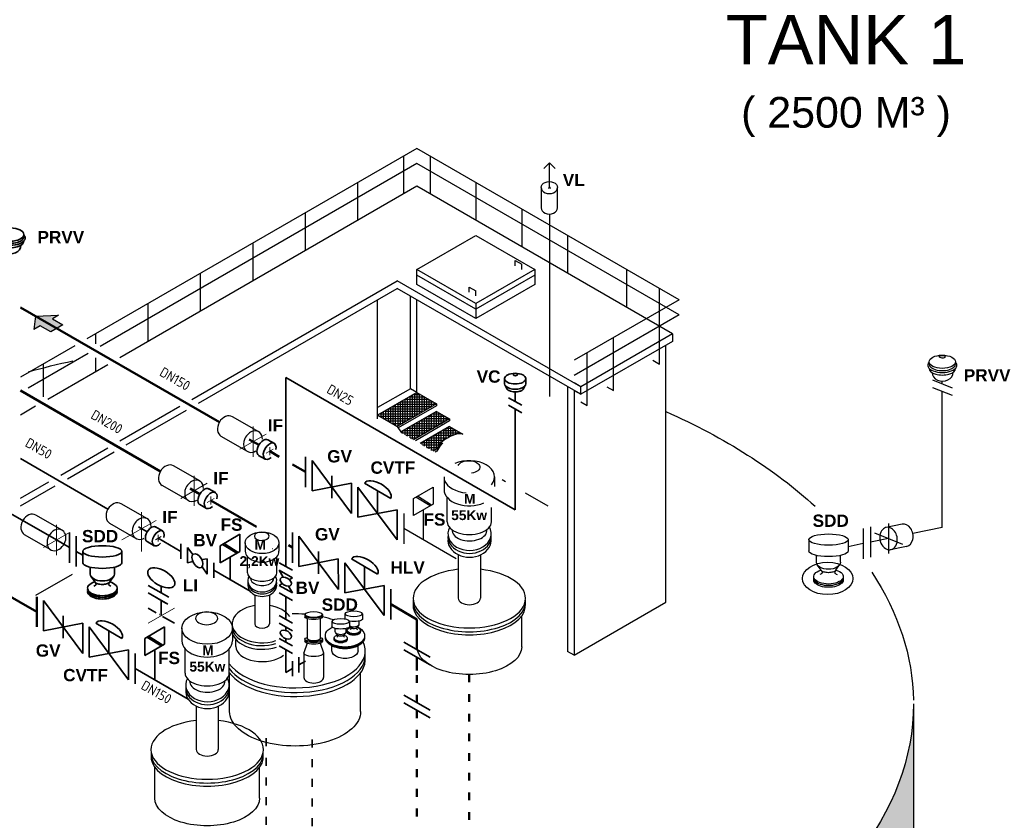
# Model space of a CAD drawing. Header units: millimetres. Extents: x 222 to 2461, y -1493 to 72.
# Tile 27 of 27: x 2160 to 2461, y -456 to -211. Entities that reach past the tile are written whole.
import ezdxf

# ---------------------------------------------------------------- set-up
doc = ezdxf.new("R2010")
doc.units = ezdxf.units.MM
doc.linetypes.add('ACAD_ISO03W100', pattern=[30, 12, -18])
doc.linetypes.add('ACAD_ISO10W100', pattern=[18, 12, -3, 0, -3])
for name, color, linetype, lineweight in [('Achsen', 253, 'ACAD_ISO10W100', 15), ('Armatur-Entleerung', 7, 'Continuous', 30), ('Auslagerung', 1, 'Continuous', 50), ('Einlagerung', 5, 'Continuous', 50), ('Entleerung', 74, 'Continuous', 35), ('Pfeile', 1, 'Continuous', 18), ('Symbole_70', 7, 'Continuous', 35), ('Text', 7, 'Continuous', 18), ('Text groß', 7, 'Continuous', 18)]:
    doc.layers.add(name, color=color, linetype=linetype, lineweight=lineweight)
for name, color, linetype in [('ANLAGEN', 7, 'Continuous'), ('effekte', 7, 'Continuous'), ('gebäude', 8, 'Continuous'), ('rohrdurchführung', 7, 'Continuous')]:
    doc.layers.add(name, color=color, linetype=linetype)
doc.styles.add('Stil3', font='isocp.shx', dxfattribs={"height": 130000})

# ---------------------------------------------------------------- blocks, each defined once
blk = doc.blocks.new('FILOU_N2_83_2')
at = {"layer": 'ANLAGEN', "color": 7, "linetype": 'Continuous'}
for p, q in [((0, 0), (6.4952, 12.4102)), ((6.4952, 12.4102), (6.4952, 8.0801)), ((6.4952, 8.0801), (12.9904, 11.8301)), ((12.9904, 11.8301), (12.9904, 3.1699)), ((0, 0), (6.4952, -4.9104)), ((12.9904, 3.1699), (6.4952, -0.5801)), ((6.4952, -0.5801), (6.4952, -4.9103))]:
    blk.add_line(p, q, dxfattribs=at)

msp = doc.modelspace()

# ---------------------------------------------------------------- hatches: boundary and pattern name
at = {"layer": 'Auslagerung'}
msp.add_hatch(color=1, dxfattribs=at).paths.add_polyline_path([(2165.33, -301.63), (2164.83, -305.67), (2166.7, -304.58), (2169.95, -306.46), (2173.7, -304.29), (2170.45, -302.42), (2172.33, -301.34)])
at = {"layer": 'effekte'}
h = msp.add_hatch(color=253, dxfattribs=at)
h.set_gradient(color1=(156, 156, 156), rotation=30, tint=1, name='CURVED')
edge = h.paths.add_edge_path()
edge.add_ellipse((2243.26, -642.83), major_axis=(-190, 0), ratio=0.588376, start_angle=360, end_angle=422.0567)
edge.add_ellipse((2243.26, -642.83), major_axis=(190, 0), ratio=0.588376, start_angle=240.3863, end_angle=310.0953)
edge.add_ellipse((2243.26, -642.83), major_axis=(190, 0), ratio=0.588376, start_angle=-49.9047, end_angle=0)
edge.add_line((2433.26, -642.83), (2433.26, -419.97))
edge.add_ellipse((2243.26, -419.97), major_axis=(-190, 0), ratio=0.588376, start_angle=130.0953, end_angle=180, ccw=False)
edge.add_line((2365.63, -505.49), (2365.63, -686.79))
edge.add_ellipse((2243.26, -601.27), major_axis=(190, 0), ratio=0.588376, start_angle=243.6636, end_angle=310.0953, ccw=False)
edge.add_line((2158.97, -701.46), (2158.97, -520.16))
edge.add_ellipse((2243.26, -419.97), major_axis=(-190, 0.08), ratio=0.588517, start_angle=375.841, end_angle=423.6785, ccw=False)
edge.add_line((2060.47, -450.41), (2053.26, -450.68))
edge.add_line((2053.26, -450.68), (2053.26, -642.83))

# ---------------------------------------------------------------- linework, layer by layer
at = {"layer": 'Achsen', "lineweight": 15}
for p, q in [((2322.47, -262.66), (2321.83, -262.29)), ((2321.83, -262.66), (2322.47, -262.29)), ((2231.71, -344.57), (2231.71, -335.33)), ((2227.71, -342.26), (2235.71, -337.64)), ((2213.71, -359.58), (2213.71, -350.35)), ((2209.71, -357.27), (2217.71, -352.65)), ((2197.71, -373.44), (2197.71, -359.58)), ((2191.71, -369.97), (2203.71, -363.05)), ((2171.71, -374.59), (2171.71, -365.36)), ((2167.71, -372.28), (2175.71, -367.67))]:
    msp.add_line(p, q, dxfattribs=at)
at = {"layer": 'Achsen'}
for p, q in [((2235.74, -343.48), (2237.82, -342.28)), ((2236.78, -341.68), (2236.78, -344.08)), ((2217.74, -358.49), (2219.82, -357.29)), ((2218.78, -356.69), (2218.78, -359.09)), ((2201.92, -369.94), (2203.65, -368.94)), ((2202.78, -368.44), (2202.78, -370.44)), ((2199.71, -395.38), (2207.71, -390.76))]:
    msp.add_line(p, q, dxfattribs=at)
at = {"layer": 'Armatur-Entleerung'}
for p, q in [((2319.69, -268.81), (2319.69, -262.57)), ((2324.61, -268.63), (2324.61, -262.57))]:
    msp.add_line(p, q, dxfattribs=at)
at = {"layer": 'Armatur-Entleerung', "extrusion": (0, 0, -1)}
msp.add_ellipse((2322.15, -262.29), major_axis=(-2.47, 0), ratio=0.707107, start_param=6.229713, end_param=9.478251, dxfattribs=at)
at = {"layer": 'Armatur-Entleerung'}
for centre in [(2322.15, -262.47), (2322.15, -268.72)]:
    msp.add_ellipse(centre, major_axis=(-2.47, 0), ratio=0.707107, start_param=6.229713, end_param=9.478251, dxfattribs=at)
at = {"layer": 'Auslagerung'}
for p, q in [((2160.7, -298.96), (2221.42, -334.01)), ((2230.54, -339.27), (2233.48, -340.97)), ((2239.71, -344.57), (2236.78, -342.88)), ((2247.71, -349.19), (2243.71, -346.88)), ((2154.78, -385.6), (2165.71, -391.91)), ((2165.71, -387.3), (2165.71, -396.53))]:
    msp.add_line(p, q, dxfattribs=at)
at = {"layer": 'Auslagerung', "linetype": 'ACAD_ISO03W100', "ltscale": 0.2}
msp.add_line((2297.71, -411.02), (2297.71, -527.11), dxfattribs=at)
at = {"layer": 'Einlagerung'}
for p, q in [((2160.7, -324.36), (2203.42, -349.02)), ((2212.54, -354.29), (2215.48, -355.98)), ((2232.72, -365.94), (2218.78, -357.89)), ((2243.71, -372.28), (2242.53, -371.6)), ((2281.71, -394.22), (2273.71, -389.6)), ((2281.71, -394.22), (2281.71, -403.46)), ((2281.71, -402.56), (2281.71, -394.22)), ((2281.71, -405.77), (2281.71, -409.78))]:
    msp.add_line(p, q, dxfattribs=at)
at = {"layer": 'Einlagerung', "linetype": 'ACAD_ISO03W100', "ltscale": 0.2}
for p, q in [((2281.71, -411.2), (2281.71, -419.63)), ((2281.71, -421.94), (2281.71, -458.89))]:
    msp.add_line(p, q, dxfattribs=at)
at = {"layer": 'Entleerung'}
for p, q in [((2160.7, -345.14), (2187.42, -360.57)), ((2196.71, -365.93), (2199.39, -367.48)), ((2202.78, -369.44), (2209.71, -373.44)), ((2209.71, -371.13), (2209.71, -375.75))]:
    msp.add_line(p, q, dxfattribs=at)
at = {"layer": 'Entleerung', "linetype": 'ACAD_ISO03W100', "ltscale": 0.2}
msp.add_line((2235.71, -430.48), (2235.71, -531.7), dxfattribs=at)
at = {"layer": 'gebäude'}
for p, q in [((2281.71, -250.44), (2181.03, -308.57)), ((2361.71, -296.63), (2281.71, -250.44)), ((2281.71, -255.06), (2185.02, -310.88)), ((2277.71, -264.3), (2277.71, -252.75)), ((2361.71, -301.25), (2281.71, -255.06)), ((2285.71, -252.75), (2285.71, -264.3)), ((2322.15, -254.79), (2320.41, -256.53)), ((2322.15, -262.47), (2322.15, -254.79)), ((2322.15, -254.79), (2323.89, -256.53)), ((2263.71, -272.38), (2263.71, -260.83)), ((2299.71, -260.83), (2299.71, -272.38)), ((2281.71, -261.99), (2191.02, -314.35)), ((2359.71, -307.02), (2281.71, -261.99)), ((2247.71, -281.62), (2247.71, -270.07)), ((2313.71, -268.92), (2313.71, -280.46)), ((2322.15, -270.46), (2322.15, -326.18)), ((2231.71, -290.85), (2231.71, -279.31)), ((2281.71, -287.39), (2299.71, -277)), ((2299.71, -277), (2317.71, -287.39)), ((2327.71, -277), (2327.71, -288.55)), ((2311.71, -286.24), (2311.71, -284.67)), ((2311.71, -284.67), (2313.71, -285.82)), ((2299.71, -297.78), (2281.71, -287.39)), ((2281.71, -292.01), (2281.71, -287.39)), ((2317.71, -287.39), (2299.71, -297.78)), ((2313.71, -287.39), (2313.71, -285.82)), ((2317.71, -287.39), (2317.71, -292.01)), ((2345.71, -287.39), (2345.71, -298.94)), ((2213.02, -327.05), (2275.71, -290.85)), ((2215.71, -300.09), (2215.71, -288.55)), ((2331.71, -323.19), (2275.71, -290.85)), ((2299.71, -299.49), (2281.71, -289.1)), ((2317.71, -289.1), (2299.71, -299.49)), ((2215.02, -328.2), (2275.71, -293.16)), ((2331.71, -325.5), (2275.71, -293.16)), ((2299.71, -302.4), (2281.71, -292.01)), ((2297.71, -294.32), (2297.71, -292.75)), ((2297.71, -292.75), (2299.71, -293.9)), ((2317.71, -292.01), (2299.71, -302.4)), ((2299.71, -295.47), (2299.71, -293.9)), ((2355.71, -316.26), (2355.71, -293.16)), ((2269.71, -333.02), (2269.71, -296.63)), ((2279.71, -323.79), (2279.71, -295.47)), ((2281.71, -324.94), (2281.71, -296.57)), ((2361.71, -296.63), (2329.71, -315.1)), ((2199.71, -309.33), (2199.71, -297.78)), ((2299.71, -297.78), (2299.71, -302.4)), ((2361.71, -301.25), (2329.71, -319.72)), ((2357.71, -303.56), (2357.71, -303.56)), ((2183.71, -310.12), (2183.71, -307.02)), ((2359.71, -307.02), (2331.71, -323.19)), ((2359.71, -309.33), (2331.71, -325.5)), ((2341.71, -324.34), (2341.71, -308.17)), ((2359.71, -307.02), (2359.71, -309.33)), ((2177.36, -310.69), (2160.7, -320.3)), ((2357.71, -389), (2357.71, -310.48)), ((2181.36, -313), (2163.03, -323.58)), ((2183.71, -318.57), (2183.71, -314.36)), ((2333.71, -328.96), (2333.71, -312.79)), ((2353.71, -315.1), (2355.71, -316.26)), ((2167.71, -326.29), (2167.71, -316.26)), ((2187.36, -316.46), (2169.03, -327.05)), ((2279.71, -323.79), (2269.71, -329.56)), ((2281.71, -324.94), (2279.71, -323.79)), ((2327.71, -323.19), (2327.71, -404.02)), ((2331.71, -323.19), (2329.71, -322.03)), ((2329.71, -324.34), (2331.71, -325.5)), ((2329.71, -324.34), (2329.71, -405.18)), ((2331.71, -325.5), (2331.71, -323.19)), ((2339.71, -323.19), (2341.71, -324.34)), ((2281.71, -324.94), (2269.71, -331.87)), ((2277.42, -330.7), (2277.42, -327.42)), ((2278.1, -327.03), (2285.32, -327.03)), ((2278.15, -331.69), (2278.15, -327)), ((2278.88, -332.68), (2278.88, -326.58)), ((2279.37, -326.29), (2284.05, -326.29)), ((2279.62, -333.08), (2279.62, -326.15)), ((2280.35, -332.66), (2280.35, -325.73)), ((2280.64, -325.56), (2282.78, -325.56)), ((2281.08, -332.23), (2281.08, -325.31)), ((2281.71, -324.94), (2287.71, -328.41)), ((2281.81, -331.81), (2281.81, -325)), ((2282.55, -331.39), (2282.55, -325.42)), ((2283.28, -330.96), (2283.28, -325.85)), ((2284.01, -330.54), (2284.01, -326.27)), ((2284.75, -330.12), (2284.75, -326.69)), ((2285.48, -329.69), (2285.48, -327.12)), ((2165.36, -329.16), (2160.7, -331.85)), ((2191.02, -339.75), (2209.36, -329.16)), ((2193.02, -340.9), (2211.36, -330.32)), ((2272.28, -333.35), (2272.28, -330.39)), ((2273.02, -333.78), (2273.02, -329.96)), ((2273.02, -329.96), (2275.71, -329.96)), ((2273.75, -334.2), (2273.75, -329.54)), ((2274.29, -329.23), (2275.71, -329.23)), ((2274.48, -334.62), (2274.48, -329.12)), ((2275.22, -335.05), (2275.22, -328.69)), ((2275.56, -328.49), (2275.71, -328.49)), ((2287.71, -328.41), (2275.71, -335.33)), ((2275.71, -328.49), (2275.78, -328.49)), ((2275.71, -329.23), (2276.32, -329.23)), ((2275.71, -329.96), (2276.87, -329.96)), ((2275.78, -328.49), (2287.56, -328.49)), ((2275.95, -328.72), (2275.95, -328.27)), ((2275.95, -335.2), (2275.95, -328.72)), ((2287.71, -329.02), (2276.01, -335.78)), ((2276.32, -329.23), (2286.29, -329.23)), ((2276.68, -329.71), (2276.68, -327.85)), ((2276.68, -334.77), (2276.68, -329.71)), ((2276.83, -327.76), (2286.59, -327.76)), ((2276.87, -329.96), (2285.02, -329.96)), ((2286.21, -329.27), (2286.21, -327.54)), ((2286.95, -328.85), (2286.95, -327.96)), ((2287.68, -328.42), (2287.68, -328.39)), ((2287.71, -328.41), (2287.71, -329.02)), ((2331.71, -327.8), (2333.71, -328.96)), ((2269.71, -331.87), (2275.71, -335.33)), ((2270.08, -332.08), (2270.08, -331.66)), ((2270.21, -332.16), (2275.71, -332.16)), ((2270.48, -331.43), (2275.71, -331.43)), ((2270.82, -332.51), (2270.82, -331.23)), ((2271.48, -332.89), (2275.71, -332.89)), ((2271.55, -332.93), (2271.55, -330.81)), ((2271.75, -330.69), (2275.71, -330.69)), ((2275.71, -330.69), (2277.41, -330.69)), ((2275.71, -331.43), (2277.95, -331.43)), ((2275.71, -332.16), (2278.5, -332.16)), ((2275.71, -332.89), (2279.04, -332.89)), ((2287.71, -330.72), (2276.82, -337)), ((2277.41, -330.69), (2283.75, -330.69)), ((2277.42, -334.35), (2277.42, -330.7)), ((2277.95, -331.43), (2282.48, -331.43)), ((2278.15, -333.93), (2278.15, -331.69)), ((2278.5, -332.16), (2281.21, -332.16)), ((2278.88, -333.5), (2278.88, -332.68)), ((2279.04, -332.89), (2279.94, -332.89)), ((2291.71, -333.02), (2280.71, -339.38)), ((2283.28, -337.89), (2283.28, -333.27)), ((2283.94, -332.89), (2291.48, -332.89)), ((2284.01, -337.47), (2284.01, -332.85)), ((2284.75, -337.05), (2284.75, -332.43)), ((2285.21, -332.16), (2290.21, -332.16)), ((2285.48, -336.62), (2285.48, -332)), ((2286.21, -336.2), (2286.21, -331.58)), ((2286.48, -331.43), (2288.94, -331.43)), ((2286.95, -335.78), (2286.95, -331.16)), ((2287.68, -335.35), (2287.68, -330.73)), ((2287.71, -330.72), (2291.71, -333.02)), ((2288.41, -334.93), (2288.41, -331.12)), ((2289.15, -334.51), (2289.15, -331.54)), ((2289.88, -334.08), (2289.88, -331.97)), ((2290.61, -333.66), (2290.61, -332.39)), ((2291.35, -333.24), (2291.35, -332.81)), ((2291.71, -333.02), (2291.71, -333.64)), ((2272.75, -333.63), (2275.71, -333.63)), ((2274.02, -334.36), (2275.71, -334.36)), ((2275.71, -333.63), (2278.67, -333.63)), ((2275.71, -334.36), (2277.4, -334.36)), ((2275.71, -335.33), (2276.96, -337.21)), ((2278.15, -337.9), (2278.15, -336.24)), ((2278.86, -335.82), (2286.86, -335.82)), ((2278.88, -338.32), (2278.88, -335.81)), ((2279.62, -338.74), (2279.62, -335.39)), ((2280.13, -335.09), (2288.13, -335.09)), ((2280.35, -339.16), (2280.35, -334.97)), ((2281.08, -339.16), (2281.08, -334.54)), ((2291.71, -333.64), (2281.24, -339.68)), ((2281.4, -334.36), (2289.4, -334.36)), ((2281.81, -338.74), (2281.81, -334.12)), ((2282.55, -338.32), (2282.55, -333.7)), ((2282.67, -333.63), (2290.67, -333.63)), ((2291.71, -335.33), (2282.71, -340.53)), ((2289.71, -334.18), (2289.71, -334.18)), ((2289.88, -339.59), (2289.88, -336.39)), ((2290.86, -335.82), (2292.56, -335.82)), ((2291.35, -338.69), (2291.35, -335.55)), ((2291.71, -335.33), (2295.71, -337.64)), ((2292.08, -338.33), (2292.08, -335.55)), ((2292.81, -338), (2292.81, -335.97)), ((2293.55, -337.73), (2293.55, -336.39)), ((2277.1, -337.29), (2284.32, -337.29)), ((2277.42, -337.47), (2277.42, -336.66)), ((2277.59, -336.56), (2285.59, -336.56)), ((2278.37, -338.02), (2283.05, -338.02)), ((2279.64, -338.76), (2281.78, -338.76)), ((2284.51, -339.49), (2290.02, -339.49)), ((2284.75, -341.71), (2284.75, -339.36)), ((2285.48, -342.13), (2285.48, -338.93)), ((2285.78, -338.76), (2291.23, -338.76)), ((2286.21, -342.55), (2286.21, -338.51)), ((2286.95, -342.7), (2286.95, -338.09)), ((2287.05, -338.02), (2292.76, -338.02)), ((2287.68, -342.28), (2287.68, -337.66)), ((2288.32, -337.29), (2295.1, -337.29)), ((2288.41, -341.12), (2288.41, -337.24)), ((2289.15, -340.22), (2289.15, -336.82)), ((2289.59, -336.56), (2293.83, -336.56)), ((2294.28, -337.57), (2294.28, -336.82)), ((2295.01, -337.57), (2295.01, -337.24)), ((2173.03, -350.14), (2187.36, -341.86)), ((2283.24, -340.22), (2289.14, -340.22)), ((2283.28, -340.86), (2283.28, -340.2)), ((2283.45, -340.96), (2288.53, -340.96)), ((2284.01, -341.28), (2284.01, -339.78)), ((2284.72, -341.69), (2288.05, -341.69)), ((2285.99, -342.42), (2287.43, -342.42)), ((2287.71, -342.26), (2286.71, -342.84)), ((2175.03, -351.3), (2189.36, -343.02)), ((2287.77, -342.84), (2287.24, -343.15)), ((2307.71, -351.5), (2308.71, -352.08)), ((2160.7, -357.25), (2169.36, -352.26)), ((2160.7, -359.56), (2171.36, -353.41)), ((2314.71, -355.54), (2321.71, -359.58)), ((2429.78, -365.14), (2424.95, -366.12)), ((2431.15, -371.93), (2425.64, -373.05)), ((2329.71, -405.18), (2357.71, -389)), ((2329.71, -405.18), (2327.71, -404.02)), ((2433.26, -419.97), (2433.26, -642.83))]:
    msp.add_line(p, q, dxfattribs=at)
at = {"layer": 'gebäude', "ltscale": 0.35}
for p, q in [((2446.1, -315.57), (2446.1, -316.24)), ((2442.06, -322.29), (2442.06, -321.48)), ((2442.06, -366.19), (2442.06, -324.6)), ((2275.29, -335.09), (2275.71, -335.09)), ((2275.71, -335.09), (2276.13, -335.09)), ((2290.61, -339.11), (2290.61, -335.97)), ((2289.99, -350.69), (2289.99, -354.59)), ((2305.44, -350.69), (2305.44, -353.65)), ((2280.71, -357.27), (2286.71, -353.81)), ((2286.71, -353.81), (2286.71, -359.01)), ((2280.71, -362.47), (2280.71, -357.27)), ((2285.71, -359.59), (2281.34, -356.91)), ((2286.18, -359.31), (2281.85, -356.62)), ((2290.96, -364.4), (2290.96, -356.99)), ((2286.71, -359.01), (2280.71, -362.47)), ((2304.46, -364.4), (2304.46, -360.02)), ((2277.71, -361.89), (2277.71, -371.13)), ((2283.71, -369.97), (2283.71, -360.74)), ((2293.71, -375.75), (2277.71, -366.51)), ((2417.92, -366.46), (2417.92, -375.7)), ((2420.18, -366), (2420.18, -375.24)), ((2425.64, -364.9), (2425.64, -374.14)), ((2442.06, -366.19), (2433.06, -368.01)), ((2425.64, -369.52), (2420.18, -370.62)), ((2229.32, -370.83), (2229.32, -373.43)), ((2239.62, -370.83), (2239.61, -373.43)), ((2401.32, -369.86), (2401.32, -373.32)), ((2413.32, -369.86), (2413.32, -373.32)), ((2417.92, -371.08), (2413.32, -372.01)), ((2229.97, -379.97), (2229.97, -375.03)), ((2238.97, -379.97), (2238.97, -375.03)), ((2294.34, -374.47), (2294.34, -387.78)), ((2301.09, -374.54), (2301.09, -387.78)), ((2403.65, -376.79), (2403.65, -374.69)), ((2410.99, -376.79), (2410.99, -374.69)), ((2405.05, -379.21), (2403.91, -377.58)), ((2409.59, -379.21), (2410.73, -377.58)), ((2165.42, -386.86), (2176.59, -380.41)), ((2232.22, -386.68), (2232.22, -395.56)), ((2236.72, -386.73), (2236.72, -395.56)), ((2247.52, -392.71), (2247.52, -393.48)), ((2252.92, -392.71), (2252.92, -393.48)), ((2259.75, -392.51), (2259.75, -394.07)), ((2265.15, -392.51), (2265.15, -394.07)), ((2313.71, -402.56), (2313.71, -393.14)), ((2248.22, -394.01), (2248.22, -400.01)), ((2252.22, -394.01), (2252.22, -400.01)), ((2255.76, -394.81), (2255.76, -396.37)), ((2261.16, -394.81), (2261.16, -396.37)), ((2261.43, -396.72), (2261.17, -396.35)), ((2263.47, -396.72), (2263.98, -395.98)), ((2264.1, -395.62), (2264.1, -394.68)), ((2209.99, -396.88), (2209.99, -400.78)), ((2225.44, -396.88), (2225.44, -400.78)), ((2256.81, -397.93), (2256.81, -396.98)), ((2257.44, -399.02), (2256.93, -398.28)), ((2259.48, -399.02), (2259.99, -398.28)), ((2260.11, -397.93), (2260.11, -396.98)), ((2226.47, -402.48), (2226.47, -400.43)), ((2248.22, -401.51), (2247.22, -404.4)), ((2247.52, -400.22), (2247.52, -400.99)), ((2252.22, -401.51), (2253.22, -404.4)), ((2252.92, -400.22), (2252.92, -400.99)), ((2255.77, -403.81), (2255.77, -402.32)), ((2263.77, -403.81), (2263.77, -402.32)), ((2210.96, -410.58), (2210.96, -403.17)), ((2224.46, -410.58), (2224.46, -403.17)), ((2247.22, -404.4), (2247.22, -411.91)), ((2253.22, -404.4), (2253.22, -411.91)), ((2224.54, -422.29), (2224.54, -410.51)), ((2264.54, -422.29), (2264.54, -410.51)), ((2214.34, -420.66), (2214.34, -433.97)), ((2221.09, -420.73), (2221.09, -433.97)), ((2201.71, -448.75), (2201.71, -439.32)), ((2233.71, -448.75), (2233.71, -439.32))]:
    msp.add_line(p, q, dxfattribs=at)
at = {"layer": 'gebäude', "linetype": 'ACAD_ISO03W100', "lineweight": 25}
for p, q in [((2439.06, -321.09), (2445.06, -323.5)), ((2439.06, -323.4), (2445.06, -325.81)), ((2421.35, -367.79), (2429.92, -371.24))]:
    msp.add_line(p, q, dxfattribs=at)
at = {"layer": 'gebäude', "extrusion": (-1.12486e-32, 6.12303e-17, -1)}
for start_param, end_param in [(1.135617, 1.21308), (2.217129, 2.571396), (2.773074, 3.131696)]:
    msp.add_ellipse((2243.26, -419.97), major_axis=(-190, 0.04), ratio=0.588282, start_param=start_param, end_param=end_param, dxfattribs=at)
at = {"layer": 'gebäude', "ltscale": 0.35}
for centre, major_axis, ratio in [((2442.06, -315.57), (-4.04, 0), 0.5), ((2442.01, -314.03), (0.869, -0.029), 0.471797), ((2234.47, -370.83), (-5.15, 0), 0.639035), ((2407.07, -381.71), (-7.72, 0), 0.639035), ((2217.71, -396.88), (-7.72, 0), 0.639035)]:
    msp.add_ellipse(centre, major_axis=major_axis, ratio=ratio, dxfattribs=at)
for centre, major_axis, ratio, start_param, end_param in [((2442.06, -316.62), (-4.45, 0), 0.5, 5.849646, 9.854478), ((2442.06, -316.24), (-4.04, 0), 0.5, 6.283185, 9.424778), ((2442.06, -317.59), (-4.04, 0), 0.5, 6.283185, 9.424778), ((2442.14, -318.83), (-3.21, -0.06), 0.826233, 6.273896, 9.417099), ((2442.14, -318.83), (-3.21, -0.06), 0.826233, 3.141451, 3.143306), ((2297.71, -350.69), (-7.72, 0), 0.639035, 2.634211, 5.321107), ((2297.71, -350.69), (-7.72, 0), 0.639035, 6.503485, 7.735018), ((2297.71, -354.59), (-7.72, 0), 0.639035, 6.282614, 8.45795), ((2297.79, -368.02), (-6.61, 0), 0.777736, 5.903077, 9.829629), ((2297.71, -364.4), (-6.75, 0), 0.57735, 0, 3.141593), ((2297.79, -370.08), (-6.61, 0), 0.777736, 6.168705, 9.539258), ((2297.79, -368.91), (-6.61, 0), 0.777736, 6.19648, 9.511483), ((2297.76, -367.07), (-5.32, 0), 0.595171, 6.20869, 9.519177), ((2234.47, -373.43), (-5.15, 0), 0.639035, 6.282614, 9.424778), ((2234.52, -382.38), (-4.41, 0), 0.777736, 5.903077, 9.829629), ((2234.47, -379.97), (-4.5, 0), 0.57735, 0, 3.141593), ((2234.5, -381.75), (-3.55, 0), 0.595171, 6.20869, 9.519177), ((2297.71, -387.78), (-17.15, 0), 0.526504, 4.910515, 10.797448), ((2234.52, -383.76), (-4.41, 0), 0.777736, 6.168705, 9.539258), ((2234.52, -382.98), (-4.41, 0), 0.777736, 6.19648, 9.511483), ((2234.47, -395.56), (-9.13, 0), 0.632477, 4.96144, 8.334608), ((2234.47, -395.56), (-9.13, 0), 0.632477, 9.815159, 10.746523), ((2297.71, -388.95), (-17.15, 0), 0.526504, 6.21841, 9.489553), ((2297.71, -389.89), (-17.15, 0), 0.526504, -0.052256, 3.193849), ((2297.71, -387.78), (3.37, 0), 0.57735, 3.141593, 6.283185), ((2244.54, -403.81), (-21.43, 0), 0.526504, 4.572213, 4.753499), ((2244.54, -403.81), (-21.43, 0), 0.526504, 4.134328, 4.310613), ((2234.47, -396.45), (-9.13, 0), 0.632477, 6.205579, 8.334608), ((2234.47, -395.56), (2.25, 0), 0.57735, 3.141593, 6.283185), ((2234.47, -397.57), (-9.13, 0), 0.632477, 6.185774, 8.353525), ((2217.71, -400.78), (-7.72, 0), 0.639035, 6.282614, 9.424778), ((2244.54, -403.81), (-21.43, 0), 0.526504, 0.357574, 3.389236), ((2234.47, -402.48), (8, 0), 0.57735, 3.141593, 5.675376), ((2244.54, -405.27), (-21.43, 0), 0.526504, 6.64076, 9.489553), ((2244.54, -406.45), (-21.43, 0), 0.526504, 0.357574, 3.193849), ((2217.71, -410.58), (-6.75, 0), 0.57735, 0, 3.141593), ((2217.79, -414.2), (-6.61, 0), 0.777736, 5.903077, 9.829629), ((2217.79, -415.1), (-6.61, 0), 0.777736, 6.19648, 9.511483), ((2217.76, -413.26), (-5.32, 0), 0.595171, 6.20869, 9.519177), ((2250.22, -411.91), (3, 0), 0.57735, 3.141593, 6.283185), ((2217.79, -416.27), (-6.61, 0), 0.777736, 6.168705, 9.539258), ((2217.71, -433.97), (-17.15, 0), 0.526504, 4.910515, 10.797448), ((2217.71, -435.13), (-17.15, 0), 0.526504, 6.21841, 9.489553), ((2217.71, -436.08), (-17.15, 0), 0.526504, -0.052256, 3.193849), ((2217.71, -433.97), (3.37, 0), 0.57735, 3.141593, 6.283185)]:
    msp.add_ellipse(centre, major_axis=major_axis, ratio=ratio, start_param=start_param, end_param=end_param, dxfattribs=at)
at = {"layer": 'gebäude', "ltscale": 0.35, "extrusion": (-1.01969e-32, 6.12303e-17, -1)}
for centre, major_axis, ratio, start_param, end_param in [((2297.55, -347.71), (3.37, 0), 0.57735, 3.398185, 7.597389), ((2407.32, -369.86), (6, 0), 0.288675, 3.141593, 9.424778), ((2407.32, -373.32), (-6, 0), 0.288675, 3.141593, 6.283185), ((2407.32, -376.79), (-3.67, 0), 0.57735, 3.141593, 6.283185), ((2250.22, -392.71), (2.7, 0), 0.288675, 3.141593, 9.424778), ((2250.22, -393.48), (2.7, 0), 0.288675, 6.283185, 9.424778), ((2250.22, -393.04), (2.7, 0), 0.288675, 6.351757, 9.356206), ((2262.45, -392.51), (2.7, 0), 0.288675, 3.141593, 9.424778), ((2259.77, -399.19), (6, 0), 0.57735, 5.399798, 10.284534), ((2258.46, -394.81), (2.7, 0), 0.288675, 3.141593, 9.424778), ((2258.46, -396.37), (2.7, 0), 0.288675, 6.283185, 9.424778), ((2262.45, -394.07), (2.7, 0), 0.288675, 6.283185, 8.347588), ((2259.77, -399.73), (6, 0), 0.57735, 6.241753, 9.46621), ((2259.77, -399.45), (6, 0), 0.57735, 6.24594, 9.462023), ((2258.46, -399.88), (2.02, 0), 0.509175, 5.234682, 10.455455), ((2262.45, -397.57), (2.02, 0), 0.509175, 5.234682, 10.455455), ((2262.45, -397.79), (2.02, 0), 0.509175, 6.176535, 9.531428), ((2262.45, -398.03), (2.02, 0), 0.509175, 6.16783, 9.540133), ((2250.22, -400.22), (2.7, 0), 0.288675, 5.546561, 10.161402), ((2250.22, -400.99), (2.7, 0), 0.288675, 6.283185, 9.424778), ((2250.22, -400.55), (2.7, 0), 0.288675, 6.351757, 9.356206), ((2250.22, -400.01), (2, 0), 0.363114, 0, 3.141593), ((2258.46, -400.09), (2.02, 0), 0.509175, 6.176535, 9.531428), ((2258.46, -400.33), (2.02, 0), 0.509175, 6.16783, 9.540133), ((2259.77, -403.81), (4, 0), 0.57735, 6.283185, 9.424778)]:
    msp.add_ellipse(centre, major_axis=major_axis, ratio=ratio, start_param=start_param, end_param=end_param, dxfattribs=at)
at = {"layer": 'gebäude'}
for centre, major_axis, start_param, end_param in [((2425.64, -369.52), (-0.69, 3.4), -1.570796, 0.64727), ((2430.47, -368.54), (-0.69, 3.4), -3.141593, 0), ((2425.64, -369.52), (0.69, -3.4), 3.788862, 7.853982)]:
    msp.add_ellipse(centre, major_axis=major_axis, ratio=0.763787, start_param=start_param, end_param=end_param, dxfattribs=at)
at = {"layer": 'gebäude', "ltscale": 0.35, "extrusion": (-1.01969e-32, 6.12303e-17, -1)}
for centre, major_axis in [((2234.36, -368.84), (2.25, 0)), ((2217.55, -393.89), (3.37, 0))]:
    msp.add_ellipse(centre, major_axis=major_axis, ratio=0.57735, dxfattribs=at)
at = {"layer": 'gebäude', "ltscale": 0.35, "extrusion": (-1.12475e-32, 6.12303e-17, -1)}
msp.add_ellipse((2253.97, -373.95), major_axis=(16.58, 0), ratio=0.519922, start_param=3.296707, end_param=3.298118, dxfattribs=at)
at = {"layer": 'gebäude', "ltscale": 0.35, "extrusion": (-1.32457e-32, 6.12303e-17, -1)}
for centre, major_axis, ratio, start_param, end_param in [((2407.32, -381.12), (4.5, 0), 0.509175, -1.048503, 4.172269), ((2297.71, -402.56), (16, 0), 0.52915, 0, 3.141597), ((2244.54, -422.29), (20, 0), 0.52915, 0, 3.141597), ((2217.71, -448.75), (16, 0), 0.52915, 0, 3.141597)]:
    msp.add_ellipse(centre, major_axis=major_axis, ratio=ratio, start_param=start_param, end_param=end_param, dxfattribs=at)
at = {"layer": 'gebäude', "ltscale": 0.35, "extrusion": (-1.3946e-32, 6.12303e-17, -1)}
msp.add_ellipse((2407.32, -381.61), major_axis=(-4.5, 0), ratio=0.509175, start_param=3.034943, end_param=6.389835, dxfattribs=at)
at = {"layer": 'gebäude', "ltscale": 0.35, "extrusion": (-1.05471e-32, 6.12303e-17, -1)}
msp.add_ellipse((2407.32, -382.13), major_axis=(-4.5, 0), ratio=0.509175, start_param=3.026238, end_param=6.39854, dxfattribs=at)
at = {"layer": 'gebäude', "ltscale": 0.35, "extrusion": (-9.14634e-33, 6.12303e-17, -1)}
for centre, end_param in [((2262.45, -395.62), 8.747222), ((2258.46, -397.93), 9.424778)]:
    msp.add_ellipse(centre, major_axis=(1.65, 0), ratio=0.57735, start_param=6.283185, end_param=end_param, dxfattribs=at)
at = {"layer": 'gebäude', "ltscale": 0.35, "extrusion": (-1.20818e-32, 6.12303e-17, -1)}
msp.add_ellipse((2250.22, -404.4), major_axis=(3, 0), ratio=0.386365, start_param=0, end_param=3.141593, dxfattribs=at)
at = {"layer": 'gebäude', "extrusion": (-1.12475e-32, 6.12303e-17, -1)}
msp.add_ellipse((2243.26, -419.97), major_axis=(-190, 0), ratio=0.588376, start_param=3.141593, end_param=4.012594, dxfattribs=at)
at = {"layer": 'gebäude', "extrusion": (-1.12155e-32, 6.12303e-17, -1)}
msp.add_ellipse((2243.26, -419.97), major_axis=(-190, 0.08), ratio=0.588517, start_param=-1.32786, end_param=-0.276478, dxfattribs=at)
at = {"layer": 'gebäude'}
msp.add_spline([(2295.71, -337.64), (2294.14, -337.59), (2292.9, -337.96), (2290.92, -338.93), (2289.1, -340.27), (2287.71, -342.26)], degree=3, dxfattribs=at)
msp.add_open_spline([(2289.66, -340.38), (2289.48, -340.53), (2288.71, -341.23), (2288.18, -342.14), (2287.77, -342.84)], degree=3, knots=[28.749357, 28.749357, 28.749357, 28.749357, 31.753867, 42.266584, 42.266584, 42.266584, 42.266584], dxfattribs=at)
at = {"layer": 'gebäude', "ltscale": 0.35}
for points in [[(2405.05, -379.21), (2405.45, -379.88), (2404.69, -380.52)], [(2409.59, -379.21), (2409.2, -379.88), (2409.95, -380.52)], [(2257.44, -399.02), (2257.62, -399.32), (2257.28, -399.61)], [(2259.48, -399.02), (2259.3, -399.32), (2259.64, -399.61)], [(2261.43, -396.72), (2261.61, -397.02), (2261.27, -397.3)], [(2263.47, -396.72), (2263.29, -397.02), (2263.63, -397.3)]]:
    msp.add_spline(points, degree=3, dxfattribs=at)
for points in [[(2409.59, -379.21), (2409.58, -379.24), (2409.55, -379.27), (2409.48, -379.34), (2409.43, -379.38), (2409.3, -379.47), (2409.23, -379.52), (2409, -379.63), (2408.83, -379.71), (2408.44, -379.82), (2408.22, -379.87), (2407.76, -379.94), (2407.53, -379.95), (2407.05, -379.95), (2406.81, -379.93), (2406.36, -379.86), (2406.15, -379.81), (2405.76, -379.69), (2405.6, -379.61), (2405.35, -379.48), (2405.25, -379.41), (2405.12, -379.3), (2405.08, -379.25), (2405.05, -379.22), (2405.05, -379.22), (2405.05, -379.21)], [(2259.48, -399.02), (2259.48, -399.03), (2259.46, -399.04), (2259.43, -399.07), (2259.41, -399.09), (2259.35, -399.13), (2259.32, -399.15), (2259.22, -399.21), (2259.14, -399.24), (2258.96, -399.29), (2258.87, -399.31), (2258.66, -399.34), (2258.55, -399.35), (2258.34, -399.35), (2258.23, -399.34), (2258.03, -399.31), (2257.93, -399.29), (2257.76, -399.23), (2257.68, -399.2), (2257.57, -399.14), (2257.53, -399.11), (2257.47, -399.06), (2257.45, -399.04), (2257.44, -399.02), (2257.44, -399.02), (2257.44, -399.02)], [(2263.47, -396.72), (2263.46, -396.73), (2263.45, -396.74), (2263.42, -396.77), (2263.4, -396.79), (2263.34, -396.83), (2263.31, -396.85), (2263.2, -396.91), (2263.13, -396.94), (2262.95, -396.99), (2262.85, -397.01), (2262.65, -397.04), (2262.54, -397.05), (2262.33, -397.05), (2262.22, -397.04), (2262.02, -397.01), (2261.92, -396.98), (2261.75, -396.93), (2261.67, -396.9), (2261.56, -396.83), (2261.52, -396.81), (2261.46, -396.76), (2261.44, -396.73), (2261.43, -396.72), (2261.43, -396.72), (2261.43, -396.72)]]:
    msp.add_open_spline(points, degree=3, knots=[0.383497, 0.383497, 0.383497, 0.383497, 0.534506, 0.534506, 0.685516, 0.685516, 0.836525, 0.836525, 1.085214, 1.085214, 1.333903, 1.333903, 1.582592, 1.582592, 1.831281, 1.831281, 2.07997, 2.07997, 2.328659, 2.328659, 2.53555, 2.53555, 2.742442, 2.742442, 2.758096, 2.758096, 2.758096, 2.758096], dxfattribs=at)
at = {"layer": 'rohrdurchführung'}
for p, q in [((2233.44, -336.95), (2225.44, -332.33)), ((2229.98, -342.95), (2221.98, -338.33)), ((2215.45, -351.96), (2207.45, -347.35)), ((2211.98, -357.96), (2203.98, -353.35)), ((2199.45, -363.51), (2191.45, -358.89)), ((2173.45, -366.97), (2165.45, -362.36)), ((2195.98, -369.51), (2187.98, -364.89)), ((2169.98, -372.97), (2161.98, -368.36))]:
    msp.add_line(p, q, dxfattribs=at)
for centre, major_axis, start_param, end_param in [((2223.71, -335.33), (-1.73, -3), 3.141593, 6.283185), ((2231.71, -339.95), (-1.73, -3), 3.788862, 6.930455), ((2231.71, -339.95), (1.73, 3), -0.931566, 0.64727), ((2231.71, -339.95), (1.73, 3), 3.788862, 4.073156), ((2231.71, -340.75), (1.3, 2.25), 3.788862, 4.096909), ((2205.71, -350.35), (-1.73, -3), 3.141593, 6.283185), ((2213.71, -354.96), (-1.73, -3), 3.788862, 6.930455), ((2213.71, -354.96), (1.73, 3), -0.931566, 0.64727), ((2189.71, -361.89), (-1.73, -3), 3.141593, 6.283185), ((2213.71, -354.96), (1.73, 3), 3.788862, 4.073156), ((2213.71, -355.76), (1.3, 2.25), 3.788862, 4.096909), ((2163.71, -365.36), (-1.73, -3), 3.141593, 6.283185), ((2197.71, -366.51), (-1.73, -3), 3.788862, 6.930455), ((2197.71, -366.51), (1.73, 3), -0.955317, 0.64727), ((2171.71, -369.97), (1.73, 3), -2.186276, 0.64727), ((2171.71, -369.97), (1.73, 3), 0.64727, 3.788862), ((2197.71, -367.31), (1.3, 2.25), 3.788862, 4.096909), ((2171.71, -369.97), (1.73, 3), 3.788862, 4.096909)]:
    msp.add_ellipse(centre, major_axis=major_axis, ratio=0.763787, start_param=start_param, end_param=end_param, dxfattribs=at)
at = {"layer": 'Symbole_70', "ltscale": 0.35}
for p, q in [((2161.75, -276.73), (2161.75, -277.4)), ((2241.71, -378.06), (2241.71, -320.32)), ((2241.71, -320.32), (2311.71, -360.74)), ((2308.48, -320.71), (2308.48, -322.33)), ((2314.95, -320.71), (2314.95, -322.33)), ((2309.3, -323.98), (2308.65, -322.84)), ((2314.13, -323.98), (2314.77, -322.84)), ((2313.71, -328.86), (2309.71, -326.55)), ((2311.71, -327.7), (2311.71, -324.76)), ((2313.71, -331.17), (2309.71, -328.86)), ((2311.71, -360.74), (2311.71, -330.01)), ((2175.71, -367.67), (2175.71, -376.9)), ((2177.71, -368.82), (2177.71, -378.06)), ((2175.71, -372.28), (2171.71, -369.97)), ((2179.71, -374.59), (2177.71, -373.44)), ((2179.71, -373.44), (2179.71, -376.9)), ((2191.71, -373.44), (2191.71, -376.9)), ((2182.04, -380.37), (2182.04, -378.27)), ((2189.39, -380.37), (2189.39, -378.27)), ((2219.71, -376.9), (2219.71, -381.52)), ((2243.71, -379.21), (2239.71, -376.9)), ((2183.44, -382.79), (2182.3, -381.16)), ((2187.98, -382.79), (2189.12, -381.16)), ((2243.71, -381.52), (2239.71, -379.21)), ((2239.71, -379.21), (2240.92, -381.31)), ((2243.71, -381.52), (2242.79, -382.05)), ((2206.01, -387.47), (2199.71, -383.83)), ((2203.71, -386.14), (2203.71, -384.08)), ((2240.64, -383.3), (2239.71, -383.83)), ((2243.71, -386.14), (2239.71, -383.83)), ((2242.5, -384.04), (2243.71, -386.14)), ((2199.71, -386.14), (2205.71, -389.6)), ((2205.13, -389.27), (2199.71, -386.14)), ((2243.71, -388.45), (2239.71, -386.14)), ((2241.71, -394.22), (2241.71, -387.3)), ((2203.71, -388.45), (2203.71, -393.07)), ((2243.71, -395.38), (2239.71, -393.07)), ((2243.71, -397.69), (2239.71, -395.38)), ((2241.71, -397.6), (2241.71, -396.53)), ((2243.71, -402.31), (2239.71, -400)), ((2243.71, -404.62), (2239.71, -402.31)), ((2241.71, -401.15), (2241.71, -400.08)), ((2241.71, -410.39), (2241.71, -403.46)), ((2243.71, -406.93), (2243.71, -411.54)), ((2245.71, -405.77), (2245.71, -410.39)), ((2247.71, -406.93), (2245.71, -408.08)), ((2243.71, -409.23), (2241.71, -410.39))]:
    msp.add_line(p, q, dxfattribs=at)
at = {"layer": 'Symbole_70'}
for p, q in [((2236.21, -339.35), (2238.22, -340.51)), ((2233.42, -344.14), (2235.45, -345.31)), ((2247.71, -344.57), (2247.71, -353.81)), ((2249.71, -354.96), (2249.71, -345.73)), ((2261.71, -361.89), (2249.71, -345.73)), ((2255.71, -350.39), (2255.71, -357.25)), ((2218.21, -354.37), (2220.22, -355.52)), ((2249.71, -354.96), (2261.71, -352.65)), ((2261.71, -361.89), (2261.71, -352.65)), ((2275.71, -369.97), (2263.71, -353.81)), ((2263.71, -363.05), (2263.71, -353.81)), ((2273.71, -357.27), (2265.71, -352.65)), ((2269.71, -354.96), (2269.71, -361.89)), ((2215.42, -359.15), (2217.45, -360.32)), ((2263.71, -363.05), (2275.71, -360.74)), ((2275.71, -369.97), (2275.71, -360.74)), ((2201.94, -365.97), (2204.08, -367.2)), ((2243.71, -367.67), (2243.71, -376.9)), ((2245.71, -378.06), (2245.71, -368.82)), ((2257.78, -385.08), (2245.71, -368.82)), ((2199.41, -370.48), (2201.57, -371.72)), ((2213.32, -374.43), (2211.71, -372.28)), ((2211.71, -376.9), (2211.71, -372.28)), ((2251.71, -373.48), (2251.71, -380.35)), ((2211.71, -376.9), (2213.34, -376.58)), ((2216.13, -375.97), (2217.71, -375.75)), ((2217.71, -380.37), (2216.14, -378.17)), ((2217.71, -380.37), (2217.71, -375.75)), ((2245.71, -378.06), (2257.71, -375.75)), ((2257.78, -385.08), (2257.71, -375.75)), ((2259.71, -386.14), (2259.71, -376.9)), ((2271.71, -393.07), (2259.71, -376.9)), ((2269.71, -380.37), (2261.71, -375.75)), ((2265.71, -378.06), (2265.71, -384.99)), ((2259.71, -386.14), (2271.71, -383.83)), ((2271.71, -393.07), (2271.71, -383.83)), ((2273.71, -384.99), (2273.71, -394.22)), ((2167.71, -397.69), (2167.71, -388.45)), ((2179.71, -404.62), (2167.71, -388.45)), ((2173.71, -393.11), (2173.71, -399.98)), ((2167.71, -397.69), (2179.71, -395.38)), ((2179.71, -404.62), (2179.71, -395.38)), ((2193.71, -412.7), (2181.71, -396.53)), ((2181.71, -405.77), (2181.71, -396.53)), ((2191.71, -400), (2183.71, -395.38)), ((2187.71, -397.69), (2187.71, -404.62)), ((2277.71, -401.15), (2285.71, -405.77)), ((2181.71, -405.77), (2193.71, -403.46)), ((2193.71, -412.7), (2193.71, -403.46)), ((2277.71, -403.46), (2285.71, -408.08)), ((2277.71, -417.32), (2285.71, -421.94)), ((2277.71, -419.63), (2285.71, -424.25))]:
    msp.add_line(p, q, dxfattribs=at)
at = {"layer": 'Symbole_70', "linetype": 'ACAD_ISO03W100', "ltscale": 2}
msp.add_line((2171.71, -369.97), (2157.7, -361.89), dxfattribs=at)
at = {"layer": 'Symbole_70', "lineweight": 35, "ltscale": 0.35}
for p, q in [((2221.71, -371.71), (2227.71, -368.24)), ((2227.71, -368.24), (2227.71, -373.44)), ((2241.71, -368.07), (2241.71, -374.59)), ((2221.71, -376.9), (2221.71, -371.71)), ((2226.71, -374.02), (2222.34, -371.35)), ((2227.18, -373.75), (2222.85, -371.05)), ((2227.71, -373.44), (2221.71, -376.9)), ((2224.71, -382.1), (2224.71, -375.17)), ((2230.82, -385.62), (2219.71, -379.21)), ((2198.71, -400), (2204.71, -396.53)), ((2204.71, -396.53), (2204.71, -401.73)), ((2203.71, -402.31), (2199.34, -399.64)), ((2204.18, -402.04), (2199.85, -399.34)), ((2198.71, -405.19), (2198.71, -400)), ((2204.71, -401.73), (2198.71, -405.19)), ((2195.71, -404.62), (2195.71, -413.85)), ((2201.71, -412.7), (2201.71, -403.46)), ((2211.87, -418.56), (2195.71, -409.23))]:
    msp.add_line(p, q, dxfattribs=at)
at = {"layer": 'Symbole_70', "linetype": 'ACAD_ISO10W100', "ltscale": 0.35}
msp.add_line((2207.71, -395.38), (2199.71, -390.76), dxfattribs=at)
at = {"layer": 'Symbole_70', "linetype": 'ACAD_ISO03W100', "lineweight": 35, "ltscale": 0.2}
msp.add_line((2249.71, -430.88), (2249.71, -531.73), dxfattribs=at)
at = {"layer": 'Symbole_70', "ltscale": 0.35, "extrusion": (-1.12475e-32, 6.12303e-17, -1)}
for centre, major_axis in [((2157.7, -276.73), (4.04, 0)), ((2311.71, -320.71), (3.23, 0))]:
    msp.add_ellipse(centre, major_axis=major_axis, ratio=0.5, dxfattribs=at)
for centre, major_axis, ratio, start_param, end_param in [((2157.7, -277.78), (4.45, 0), 0.5, 5.849646, 9.854478), ((2157.7, -277.4), (4.04, 0), 0.5, 6.283185, 9.424778), ((2157.7, -278.75), (4.04, 0), 0.5, 6.283185, 9.424778), ((2311.71, -322.33), (3.23, 0), 0.5, 6.283185, 9.424778), ((2185.71, -373.44), (6, 0), 0.288675, 3.141593, 9.424778), ((2185.71, -376.9), (-6, 0), 0.288675, 3.141593, 6.283185), ((2185.71, -380.37), (-3.67, 0), 0.57735, 3.141593, 6.283185), ((2185.71, -384.7), (4.5, 0), 0.509175, -1.030677, 4.172269), ((2185.71, -385.71), (-4.5, 0), 0.509175, 3.026238, 6.39854), ((2185.71, -385.19), (-4.5, 0), 0.509175, 3.034943, 6.389835)]:
    msp.add_ellipse(centre, major_axis=major_axis, ratio=ratio, start_param=start_param, end_param=end_param, dxfattribs=at)
at = {"layer": 'Symbole_70', "ltscale": 0.35, "extrusion": (-4.04445e-33, 6.12303e-17, -1)}
msp.add_ellipse((2157.63, -279.99), major_axis=(3.21, -0.06), ratio=0.826233, start_param=6.273896, end_param=9.417099, dxfattribs=at)
at = {"layer": 'Symbole_70', "ltscale": 0.35, "extrusion": (-1.15556e-32, 6.12303e-17, -1)}
msp.add_ellipse((2311.76, -319.49), major_axis=(-0.696, -0.023), ratio=0.471797, dxfattribs=at)
at = {"layer": 'Symbole_70', "extrusion": (0, 0, -1)}
for centre, major_axis, start_param, end_param in [((2234.86, -341.77), (-1.41, -2.39), 6.248229, 9.449833), ((2236.78, -342.88), (-1.41, -2.39), 5.224128, 10.473935), ((2216.86, -356.78), (-1.41, -2.39), 6.248229, 9.449833), ((2218.78, -357.89), (-1.41, -2.39), 5.224128, 10.473935), ((2200.68, -368.22), (-1.31, -2.23), 6.248229, 9.449833)]:
    msp.add_ellipse(centre, major_axis=major_axis, ratio=0.573604, start_param=start_param, end_param=end_param, dxfattribs=at)
at = {"layer": 'Symbole_70', "extrusion": (-6.16298e-33, 6.12303e-17, -1)}
for centre in [(2269.71, -354.96), (2265.71, -378.06), (2187.71, -397.69)]:
    msp.add_ellipse(centre, major_axis=(4, -2.31), ratio=0.5, start_param=3.141593, end_param=6.283185, dxfattribs=at)
at = {"layer": 'Symbole_70'}
msp.add_ellipse((2202.78, -369.44), major_axis=(-1.29, -2.24), ratio=0.573889, start_param=1.967802, end_param=7.456976, dxfattribs=at)
at = {"layer": 'Symbole_70', "extrusion": (1.54074e-32, 6.12303e-17, -1)}
msp.add_ellipse((2214.73, -376.3), major_axis=(-1.2, 2.04), ratio=0.57735, dxfattribs=at)
at = {"layer": 'Symbole_70', "ltscale": 0.35, "extrusion": (-2.15704e-32, 6.12303e-17, -1)}
msp.add_ellipse((2203.71, -381.52), major_axis=(4, -2.31), ratio=0.5, dxfattribs=at)
at = {"layer": 'Symbole_70', "ltscale": 0.35, "extrusion": (-5.54668e-32, 6.12303e-17, -1)}
for centre in [(2241.71, -382.68), (2241.71, -398.84)]:
    msp.add_ellipse(centre, major_axis=(-1.66, 0.95), ratio=0.59479, dxfattribs=at)
at = {"layer": 'Symbole_70', "ltscale": 0.35}
for points, knots in [([(2314.13, -323.98), (2314.13, -323.98), (2314.12, -323.98), (2314.12, -324), (2314.1, -324.02), (2314.06, -324.07), (2314.03, -324.11), (2313.92, -324.2), (2313.84, -324.26), (2313.62, -324.38), (2313.49, -324.44), (2313.19, -324.55), (2313.03, -324.59), (2312.59, -324.69), (2312.3, -324.73), (2311.71, -324.76), (2311.41, -324.75), (2310.83, -324.69), (2310.55, -324.64), (2310.12, -324.51), (2309.94, -324.44), (2309.65, -324.3), (2309.54, -324.22), (2309.4, -324.11), (2309.36, -324.07), (2309.32, -324.01), (2309.31, -323.99), (2309.3, -323.98)], [6.524614, 6.524614, 6.524614, 6.524614, 6.54224, 6.54224, 6.671768, 6.671768, 6.801295, 6.801295, 7.012223, 7.012223, 7.22315, 7.22315, 7.434078, 7.434078, 7.749938, 7.749938, 8.065798, 8.065798, 8.381658, 8.381658, 8.634798, 8.634798, 8.887939, 8.887939, 9.058777, 9.058777, 9.183543, 9.183543, 9.183543, 9.183543]), ([(2187.98, -382.79), (2187.97, -382.81), (2187.94, -382.85), (2187.87, -382.92), (2187.82, -382.96), (2187.7, -383.05), (2187.62, -383.09), (2187.39, -383.21), (2187.22, -383.28), (2186.83, -383.4), (2186.61, -383.45), (2186.16, -383.51), (2185.92, -383.53), (2185.44, -383.53), (2185.2, -383.51), (2184.75, -383.44), (2184.54, -383.39), (2184.16, -383.27), (2183.99, -383.19), (2183.74, -383.06), (2183.65, -382.99), (2183.51, -382.88), (2183.47, -382.83), (2183.44, -382.8), (2183.44, -382.8), (2183.44, -382.79)], [0.383497, 0.383497, 0.383497, 0.383497, 0.534506, 0.534506, 0.685516, 0.685516, 0.836525, 0.836525, 1.085214, 1.085214, 1.333903, 1.333903, 1.582592, 1.582592, 1.831281, 1.831281, 2.07997, 2.07997, 2.328659, 2.328659, 2.53555, 2.53555, 2.742442, 2.742442, 2.758096, 2.758096, 2.758096, 2.758096])]:
    msp.add_open_spline(points, degree=3, knots=knots, dxfattribs=at)
for points in [[(2183.44, -382.79), (2183.84, -383.46), (2183.08, -384.1)], [(2187.98, -382.79), (2187.59, -383.46), (2188.34, -384.1)]]:
    msp.add_spline(points, degree=3, dxfattribs=at)

# ---------------------------------------------------------------- block references
at = {"layer": 'Pfeile', "xscale": 0.4999999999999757, "yscale": 0.4999999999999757, "zscale": 0.4999999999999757, "rotation": 300.0000361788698}
msp.add_blockref('FILOU_N2_83_2', (2165.33, -301.63), dxfattribs=at)

# ---------------------------------------------------------------- texts
at = {"layer": 'Text', "style": 'Stil3'}
for s, p in [('DN150', (2202.9, -319.63)), ('DN25', (2253.91, -324.87)), ('DN200', (2181.93, -332.67)), ('DN50', (2161.89, -341.22)), ('DN150', (2197.24, -415.26))]:
    msp.add_text(s, height=3.002, rotation=330, dxfattribs=at).set_placement(p)
at = {"layer": 'Text', "width": 8.7405, "attachment_point": 1}
for s, insert, char_height in [('{\\fArial|b1|i0|c0|p34;VL}', (2326.24, -258.21), 3.7468), ('{\\fArial|b1|i0|c0|p34;PRVV}', (2165.93, -275.64), 3.7468), ('{\\fArial|b1|i0|c0|p34;VC}', (2299.95, -318.21), 3.7468), ('{\\fArial|b1|i0|c0|p34;PRVV}', (2448.62, -317.84), 3.7468), ('{\\fArial|b1|i0|c0|p34;IF}', (2236.22, -333.09), 3.7468), ('{\\fArial|b1|i0|c0|p34;GV}', (2254.34, -342.55), 3.7468), ('{\\fArial|b1|i0|c0|p34;CVTF}', (2267.55, -346), 3.7468), ('{\\fArial|b1|i0|c0|p34;IF}', (2219.58, -349.26), 3.7468), ('\\pi2.9214;{\\fArial|b1|i0|c0|p34;M\\P\\pi-1.0097;55Kw}', (2293.18, -355.9), 3), ('{\\fArial|b1|i0|c0|p34;IF}', (2204, -361.08), 3.7468), ('{\\fArial|b1|i0|c0|p34;FS}', (2221.8, -363.41), 3.7468), ('{\\fArial|b1|i0|c0|p34;FS}', (2283.73, -361.84), 3.7468), ('{\\fArial|b1|i0|c0|p34;SDD}', (2402.48, -362.21), 3.7468), ('{\\fArial|b1|i0|c0|p34;GV}', (2250.6, -366.35), 3.7468), ('{\\fArial|b1|i0|c0|p34;SDD}', (2179.51, -366.92), 3.7468), ('{\\fArial|b1|i0|c0|p34;BV}', (2213.46, -368.15), 3.7468), ('\\pi2.9214;{\\fArial|b1|i0|c0|p34;M\\P\\pi-1.6328;2,2Kw}', (2229.23, -369.91), 3), ('{\\fArial|b1|i0|c0|p34;HLV}', (2273.65, -376.48), 3.7468), ('{\\fArial|b1|i0|c0|p34;LI}', (2210.28, -381.93), 3.7468), ('{\\fArial|b1|i0|c0|p34;BV}', (2244.69, -382.68), 3.7468), ('{\\fArial|b1|i0|c0|p34;SDD}', (2252.66, -387.82), 3.7468), ('{\\fArial|b1|i0|c0|p34;GV}', (2165.41, -401.84), 3.7468), ('\\pi2.9214;{\\fArial|b1|i0|c0|p34;M\\P\\pi-1.0097;55Kw}', (2213.3, -402.14), 3), ('{\\fArial|b1|i0|c0|p34;FS}', (2202.73, -404.11), 3.7468), ('{\\fArial|b1|i0|c0|p34;CVTF}', (2173.75, -409.34), 3.7468)]:
    msp.add_mtext(s, dxfattribs=dict(at, insert=insert, char_height=char_height))
at = {"layer": 'Text groß', "insert": (2412.67, -228.33), "char_height": 15, "width": 160.5069, "attachment_point": 5}
msp.add_mtext('{\\fArial|b0|i0|c0|p34;TANK 1\\P\\H0.625x;( 2500 M³ )}', dxfattribs=at)

doc.saveas('drawing.dxf')
